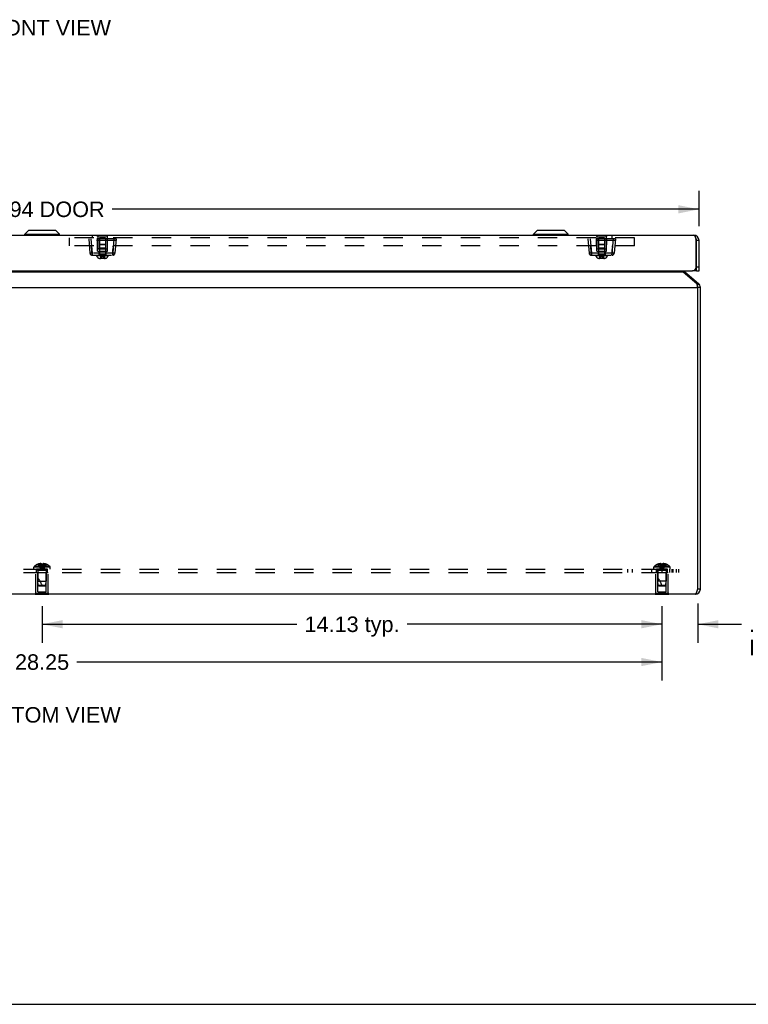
# Model space of a CAD drawing. Header units: inches. Extents: x 0 to 80, y 0 to 51.8.
# Tile 3 of 10: x 27.8 to 44.4, y 0 to 22.4. Entities that reach past the tile are written whole.
import ezdxf

# ---------------------------------------------------------------- set-up
doc = ezdxf.new("R2010")
doc.units = ezdxf.units.IN
doc.header["$LTSCALE"] = 4.400265
doc.header["$MEASUREMENT"] = 0
doc.linetypes.add('HIDDEN', pattern=[0.2, 0.1, -0.1])
doc.layers.get('0').update_dxf_attribs({"linetype": 'CONTINUOUS'})
for name, color, linetype in [('02___PRT_ALL_AXES', 7, 'CONTINUOUS'), ('06___PRT_ALL_SURFS', 7, 'CONTINUOUS'), ('DEFAULT_2', 8, 'HIDDEN'), ('DIMENSIONS', 7, 'CONTINUOUS')]:
    doc.layers.add(name, color=color, linetype=linetype)
doc.styles.get("Standard").update_dxf_attribs({"font": 'arial.ttf'})
doc.dimstyles.new('DIMSTYLE_1', dxfattribs={"dimtxt": 0.352962, "dimasz": 0.470617, "dimexe": 0.09, "dimexo": 0.07, "dimgap": 0.0375, "dimtad": 0, "dimtih": 1, "dimtoh": 1, "dimzin": 4, "dimdsep": 46, "dimtxsty": 'Standard', "dimblk": '_FILLED', "dimblk1": '_FILLED', "dimblk2": '_FILLED', "dimcen": 0.09, "dimazin": 1, "dimtfac": 1, "dimtofl": 0, "dimtmove": 0, "dimatfit": 3, "dimldrblk": '_FILLED', "dimfxl": 0, "dimtolj": 1, "dimtzin": 4, "dimarcsym": 0})

# ---------------------------------------------------------------- blocks, each defined once
blk = doc.blocks.new('_FILLED')
at = {"color": 0, "linetype": 'ByBlock'}
blk.add_solid([(0, 0), (-1, 0.2), (-1, -0.2)], dxfattribs=at)
blk = doc.blocks.new('*D7')
at = {"layer": 'DIMENSIONS', "color": 2, "linetype": 'Continuous'}
for p, q in [((42.466, 9.016), (42.466, 8.239)), ((43.281, 9.136), (43.281, 8.239)), ((42.466, 8.663), (41.524, 8.663)), ((43.281, 8.663), (44.274, 8.663))]:
    blk.add_line(p, q, dxfattribs=at)
at = {"layer": 'DIMENSIONS', "color": 2, "linetype": 'Continuous', "xscale": 0.4706166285, "yscale": 0.4706166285, "zscale": 0.4706166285}
blk.add_blockref('_FILLED', (42.466, 8.663), dxfattribs=at)
at = {"layer": 'DIMENSIONS', "color": 2, "linetype": 'Continuous', "xscale": 0.4706166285, "yscale": 0.4706166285, "zscale": 0.4706166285, "rotation": 180}
blk.add_blockref('_FILLED', (43.281, 8.663), dxfattribs=at)
at = {"layer": 'DIMENSIONS', "color": 2, "linetype": 'Continuous', "insert": (44.451, 8.839), "char_height": 0.353, "width": 0.76497, "attachment_point": 1, "line_spacing_factor": 0.9}
blk.add_mtext('.82\\PI.D.', dxfattribs=at)
blk = doc.blocks.new('*D8')
at = {"layer": 'DIMENSIONS', "color": 2, "linetype": 'Continuous'}
for p, q in [((28.341, 9.076), (28.341, 8.239)), ((42.466, 9.076), (42.466, 8.239)), ((28.341, 8.663), (34.145, 8.663)), ((42.466, 8.663), (36.661, 8.663))]:
    blk.add_line(p, q, dxfattribs=at)
at = {"layer": 'DIMENSIONS', "color": 2, "linetype": 'Continuous', "xscale": 0.4706166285, "yscale": 0.4706166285, "zscale": 0.4706166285, "rotation": 180}
blk.add_blockref('_FILLED', (28.341, 8.663), dxfattribs=at)
at = {"layer": 'DIMENSIONS', "color": 2, "linetype": 'Continuous', "xscale": 0.4706166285, "yscale": 0.4706166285, "zscale": 0.4706166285}
blk.add_blockref('_FILLED', (42.466, 8.663), dxfattribs=at)
at = {"layer": 'DIMENSIONS', "color": 2, "linetype": 'Continuous', "insert": (35.403, 8.839), "char_height": 0.353, "width": 2.1637, "attachment_point": 2, "line_spacing_factor": 0.9}
blk.add_mtext('14.13 typ.', dxfattribs=at)
blk = doc.blocks.new('*D9')
at = {"layer": 'DIMENSIONS', "color": 2, "linetype": 'Continuous'}
for p, q in [((14.216, 9.016), (14.216, 7.378)), ((42.466, 9.016), (42.466, 7.378)), ((14.216, 7.802), (27.547, 7.802)), ((42.466, 7.802), (29.134, 7.802))]:
    blk.add_line(p, q, dxfattribs=at)
at = {"layer": 'DIMENSIONS', "color": 2, "linetype": 'Continuous', "xscale": 0.4706166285, "yscale": 0.4706166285, "zscale": 0.4706166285, "rotation": 180}
blk.add_blockref('_FILLED', (14.216, 7.802), dxfattribs=at)
at = {"layer": 'DIMENSIONS', "color": 2, "linetype": 'Continuous', "xscale": 0.4706166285, "yscale": 0.4706166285, "zscale": 0.4706166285}
blk.add_blockref('_FILLED', (42.466, 7.802), dxfattribs=at)
at = {"layer": 'DIMENSIONS', "color": 2, "linetype": 'Continuous', "insert": (28.341, 7.978), "char_height": 0.353, "width": 1.2334, "attachment_point": 2, "line_spacing_factor": 0.9}
blk.add_mtext('28.25', dxfattribs=at)
blk = doc.blocks.new('*D18')
at = {"layer": 'DIMENSIONS', "color": 2, "linetype": 'Continuous'}
for p, q in [((13.371, 17.74), (13.371, 18.545)), ((43.311, 17.74), (43.311, 18.545)), ((13.371, 18.121), (26.74, 18.121)), ((43.311, 18.121), (29.941, 18.121))]:
    blk.add_line(p, q, dxfattribs=at)
at = {"layer": 'DIMENSIONS', "color": 2, "linetype": 'Continuous', "xscale": 0.4706166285, "yscale": 0.4706166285, "zscale": 0.4706166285, "rotation": 180}
blk.add_blockref('_FILLED', (13.371, 18.121), dxfattribs=at)
at = {"layer": 'DIMENSIONS', "color": 2, "linetype": 'Continuous', "xscale": 0.4706166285, "yscale": 0.4706166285, "zscale": 0.4706166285}
blk.add_blockref('_FILLED', (43.311, 18.121), dxfattribs=at)
at = {"layer": 'DIMENSIONS', "color": 2, "linetype": 'Continuous', "insert": (28.341, 18.298), "char_height": 0.353, "width": 2.84732, "attachment_point": 2, "line_spacing_factor": 0.9}
blk.add_mtext('29.94 DOOR', dxfattribs=at)

msp = doc.modelspace()

# ---------------------------------------------------------------- linework, layer by layer
at = {"color": 3, "linetype": 'Continuous'}
for p, q in [((13.4906, 17.5306), (43.1906, 17.5306)), ((43.2456, 16.7811), (43.2456, 17.4263)), ((43.3106, 16.7206), (43.3106, 17.4106)), ((13.5206, 16.7206), (43.1606, 16.7206)), ((13.7354, 16.6935), (42.9458, 16.6935)), ((42.9458, 16.6935), (43.2592, 16.4306)), ((42.9844, 16.6935), (43.2978, 16.4306)), ((13.4006, 16.3386), (43.2806, 16.3386)), ((43.2806, 16.3386), (43.2776, 16.3536)), ((43.2806, 9.4656), (43.2806, 16.3386)), ((43.3406, 9.4656), (43.3406, 16.3386)), ((43.2206, 9.3456), (13.4606, 9.3456))]:
    msp.add_line(p, q, dxfattribs=at)
at = {"color": 7, "linetype": 'Continuous'}
for p, q in [((27.9466, 17.5524), (28.0297, 17.6356)), ((27.9466, 17.5337), (27.9466, 17.5524)), ((27.9466, 17.5524), (28.7347, 17.5524)), ((28.7347, 17.5337), (27.9466, 17.5337)), ((28.6516, 17.6356), (28.0297, 17.6356)), ((28.6465, 17.6376), (28.0347, 17.6376)), ((28.7347, 17.5524), (28.6516, 17.6356)), ((28.7347, 17.5337), (28.7347, 17.5524)), ((39.5416, 17.5524), (39.6247, 17.6356)), ((39.5416, 17.5524), (40.3297, 17.5524)), ((39.5416, 17.5337), (39.5416, 17.5524)), ((40.3297, 17.5337), (39.5416, 17.5337)), ((40.2466, 17.6356), (39.6247, 17.6356)), ((40.2415, 17.6376), (39.6297, 17.6376)), ((40.3297, 17.5524), (40.2466, 17.6356)), ((40.3297, 17.5337), (40.3297, 17.5524)), ((43.3106, 17.4106), (43.2506, 17.4106)), ((43.2506, 16.7206), (43.2506, 17.4106)), ((42.9844, 16.6935), (42.9685, 16.6745)), ((43.2456, 16.7206), (43.1606, 16.7206)), ((43.2456, 16.7206), (43.2456, 16.7811)), ((43.2506, 16.8106), (43.3106, 16.8106)), ((43.2506, 16.7206), (43.3106, 16.7206)), ((43.2978, 16.4306), (43.2685, 16.3956)), ((43.3406, 16.3386), (43.2806, 16.3386)), ((43.3406, 9.4656), (43.2806, 9.4656)), ((0, 0), (80.0048, 0))]:
    msp.add_line(p, q, dxfattribs=at)
at = {"color": 3, "linetype": 'Continuous'}
for points in [[(43.1906, 17.5306), (43.1929, 17.5304), (43.1952, 17.5298), (43.1975, 17.5287), (43.1998, 17.5272), (43.2021, 17.5253), (43.2044, 17.523), (43.2067, 17.5202), (43.209, 17.5171), (43.2113, 17.5136), (43.2135, 17.5097), (43.2158, 17.5055), (43.2181, 17.5009), (43.2204, 17.496), (43.2227, 17.4908), (43.225, 17.4852), (43.2273, 17.4795), (43.2296, 17.4735), (43.2319, 17.4672), (43.2342, 17.4608), (43.2365, 17.4541), (43.2388, 17.4474)], [(43.2388, 17.4474), (43.241, 17.4404), (43.2433, 17.4334), (43.2456, 17.4263)], [(42.9458, 16.6935), (42.9416, 16.697), (42.9373, 16.7009), (42.933, 16.705), (42.9287, 16.7095), (42.9244, 16.7141), (42.9201, 16.7189), (42.9187, 16.7206)], [(43.2776, 16.3536), (43.276, 16.3609), (43.2745, 16.3683), (43.273, 16.3754), (43.2714, 16.3825), (43.2699, 16.3893), (43.2684, 16.396), (43.2669, 16.4025), (43.2653, 16.4087), (43.2638, 16.4146), (43.2623, 16.4203), (43.2607, 16.4256), (43.2592, 16.4306)], [(43.2206, 9.3456), (43.2233, 9.3459), (43.2261, 9.3468), (43.2288, 9.3483), (43.2315, 9.3505), (43.2343, 9.3532), (43.237, 9.3565), (43.2397, 9.3603), (43.2424, 9.3646), (43.2452, 9.3695), (43.2479, 9.3749), (43.2506, 9.3807), (43.2534, 9.387), (43.2561, 9.3937), (43.2588, 9.4008), (43.2615, 9.4081), (43.2642, 9.4157), (43.267, 9.4236), (43.2697, 9.4318), (43.2725, 9.4401), (43.2752, 9.4486), (43.2779, 9.4571), (43.2806, 9.4656)]]:
    msp.add_lwpolyline(points, dxfattribs=at)
at = {"color": 7, "linetype": 'Continuous'}
for centre, radius, start, end in [((27.9496, 17.5337), 0.00305, 180, 270.00002), ((28.0347, 17.6305), 0.0071, 89.99998, 134.99999), ((28.6465, 17.6305), 0.0071, 45.00001, 90.00002), ((28.7316, 17.5337), 0.00305, 269.99998, 360), ((39.5446, 17.5337), 0.00305, 180, 270.00002), ((39.6297, 17.6305), 0.0071, 89.99998, 134.99999), ((40.2415, 17.6305), 0.0071, 45.00001, 90.00002), ((40.3266, 17.5337), 0.00305, 269.99998, 360), ((43.1906, 17.4106), 0.06, 0, 35.71779), ((43.2206, 16.3386), 0.06, 0, 23.1031), ((43.2206, 9.4656), 0.06, 324.27182, 360)]:
    msp.add_arc(centre, radius, start, end, dxfattribs=at)
at = {"color": 3, "linetype": 'Continuous'}
for centre, radius, start, end in [((43.1906, 17.4106), 0.12, 0, 90), ((43.023, 16.7395), 0.06, 198.29255, 230), ((43.1606, 16.8106), 0.09, 270, 340.81186), ((43.2206, 16.3386), 0.12, 0, 50), ((43.2206, 9.4656), 0.12, 270, 360)]:
    msp.add_arc(centre, radius, start, end, dxfattribs=at)
at = {"layer": '02___PRT_ALL_AXES', "color": 8, "linetype": 'HIDDEN'}
for p, q in [((29.6096, 17.5136), (29.6096, 17.2221)), ((29.8216, 17.5136), (29.8216, 17.2221)), ((40.9846, 17.5136), (40.9846, 17.2221)), ((41.1966, 17.5136), (41.1966, 17.2221)), ((29.6096, 17.2221), (29.8216, 17.2221)), ((40.9846, 17.2221), (41.1966, 17.2221)), ((28.4656, 9.9166), (28.2156, 9.9166)), ((28.2156, 9.8416), (28.2156, 9.9166)), ((28.4656, 9.8416), (28.4656, 9.9166)), ((42.5906, 9.9166), (42.3406, 9.9166)), ((42.3406, 9.8416), (42.3406, 9.9166)), ((42.3566, 9.8416), (42.3566, 9.9166)), ((42.4656, 9.9166), (42.4656, 9.8416)), ((42.5746, 9.8416), (42.5746, 9.9166)), ((42.5906, 9.8416), (42.5906, 9.9166)), ((28.2006, 9.8416), (28.4806, 9.8416)), ((28.2006, 9.3626), (28.2006, 9.8416)), ((28.4806, 9.3626), (28.4806, 9.8416)), ((42.3256, 9.8416), (42.6056, 9.8416)), ((42.3256, 9.3626), (42.3256, 9.8416)), ((42.6056, 9.3626), (42.6056, 9.8416))]:
    msp.add_line(p, q, dxfattribs=at)
at = {"layer": '06___PRT_ALL_SURFS', "color": 7, "linetype": 'Continuous'}
for p, q in [((29.5906, 17.5346), (29.5906, 17.5306)), ((29.5906, 17.5346), (29.8406, 17.5346)), ((29.7156, 17.5346), (29.7156, 17.5306)), ((29.8406, 17.5346), (29.8406, 17.5306)), ((40.9656, 17.5346), (41.2156, 17.5346)), ((40.9656, 17.5346), (40.9656, 17.5306)), ((41.0906, 17.5346), (41.0906, 17.5306)), ((41.2156, 17.5346), (41.2156, 17.5306)), ((28.1846, 9.3416), (28.1846, 9.3456)), ((28.4966, 9.3416), (28.1846, 9.3416)), ((28.3406, 9.3416), (28.3406, 9.3456)), ((28.4966, 9.3416), (28.4966, 9.3456)), ((42.3096, 9.3416), (42.3096, 9.3456)), ((42.6216, 9.3416), (42.3096, 9.3416)), ((42.4656, 9.3416), (42.4656, 9.3456)), ((42.6216, 9.3416), (42.6216, 9.3456))]:
    msp.add_line(p, q, dxfattribs=at)
at = {"layer": '06___PRT_ALL_SURFS', "color": 8, "linetype": 'HIDDEN'}
for p, q in [((29.5906, 17.5306), (29.5906, 17.5136)), ((29.5906, 17.5136), (29.8406, 17.5136)), ((29.7156, 17.5306), (29.7156, 17.5136)), ((29.8406, 17.5306), (29.8406, 17.5136)), ((40.9656, 17.5306), (40.9656, 17.5136)), ((40.9656, 17.5136), (41.2156, 17.5136)), ((41.0906, 17.5306), (41.0906, 17.5136)), ((41.2156, 17.5306), (41.2156, 17.5136)), ((28.4966, 9.3626), (28.1846, 9.3626)), ((28.1846, 9.3456), (28.1846, 9.3626)), ((28.3406, 9.3456), (28.3406, 9.3626)), ((28.4966, 9.3456), (28.4966, 9.3626)), ((42.6216, 9.3626), (42.3096, 9.3626)), ((42.3096, 9.3456), (42.3096, 9.3626)), ((42.4656, 9.3456), (42.4656, 9.3626)), ((42.6216, 9.3456), (42.6216, 9.3626))]:
    msp.add_line(p, q, dxfattribs=at)
at = {"layer": 'DEFAULT_2', "color": 8, "linetype": 'HIDDEN'}
for p, q in [((29.4813, 17.5256), (29.4813, 17.4706)), ((41.325, 17.5256), (29.4813, 17.5256)), ((41.325, 17.5256), (41.325, 17.4706)), ((28.9656, 17.2896), (28.9656, 17.4706)), ((41.8406, 17.4706), (28.9656, 17.4706)), ((41.8406, 17.2896), (28.9656, 17.2896)), ((29.4031, 17.4496), (29.4319, 17.1203)), ((30.0281, 17.4496), (29.4031, 17.4496)), ((30.0245, 17.4077), (29.4068, 17.4077)), ((29.4529, 17.4496), (29.4818, 17.1203)), ((29.6031, 17.1686), (29.6007, 17.4496)), ((29.6466, 17.4721), (29.6466, 17.0846)), ((29.7846, 17.4721), (29.6466, 17.4721)), ((29.6604, 17.3246), (29.6466, 17.3108)), ((29.7846, 17.3108), (29.6466, 17.3108)), ((29.6604, 17.3246), (29.7708, 17.3246)), ((29.7708, 17.3246), (29.7846, 17.3108)), ((29.7846, 17.4721), (29.7846, 17.0846)), ((29.8281, 17.1686), (29.8306, 17.4496)), ((29.9783, 17.4496), (29.9495, 17.1203)), ((29.9636, 17.2896), (29.9618, 17.2625)), ((29.9618, 17.2616), (29.9636, 17.2896)), ((30.0281, 17.4496), (29.9993, 17.1203)), ((41.4031, 17.4496), (40.7781, 17.4496)), ((40.7781, 17.4496), (40.8069, 17.1203)), ((41.3995, 17.4077), (40.7818, 17.4077)), ((40.8279, 17.4496), (40.8568, 17.1203)), ((40.9781, 17.1686), (40.9757, 17.4496)), ((41.1596, 17.4721), (41.0216, 17.4721)), ((41.0216, 17.4721), (41.0216, 17.0846)), ((41.0354, 17.3246), (41.0216, 17.3108)), ((41.1596, 17.3108), (41.0216, 17.3108)), ((41.0354, 17.3246), (41.1458, 17.3246)), ((41.1458, 17.3246), (41.1596, 17.3108)), ((41.1596, 17.4721), (41.1596, 17.0846)), ((41.2031, 17.1686), (41.2056, 17.4496)), ((41.3533, 17.4496), (41.3245, 17.1203)), ((41.3386, 17.2896), (41.3368, 17.2625)), ((41.3368, 17.2616), (41.3386, 17.2896)), ((41.4031, 17.4496), (41.3743, 17.1203)), ((41.8406, 17.2896), (41.8406, 17.4706)), ((29.4749, 17.1788), (29.4713, 17.2333)), ((29.4818, 17.0746), (29.4779, 17.1332)), ((29.4779, 17.1332), (29.4817, 17.0746)), ((29.4817, 17.0746), (29.9495, 17.0746)), ((29.4818, 17.1203), (29.4818, 17.0746)), ((29.9495, 17.1203), (29.4818, 17.1203)), ((29.5846, 17.0746), (29.5846, 17.0596)), ((29.8466, 17.0596), (29.5846, 17.0596)), ((29.6031, 17.1686), (29.8281, 17.1686)), ((29.6466, 17.2321), (29.6366, 17.2221)), ((29.7946, 17.2221), (29.6366, 17.2221)), ((29.6376, 17.1686), (29.6376, 17.0746)), ((29.7846, 17.2321), (29.6466, 17.2321)), ((29.7846, 17.0846), (29.6466, 17.0846)), ((29.7846, 17.2321), (29.7946, 17.2221)), ((29.7936, 17.1686), (29.7936, 17.0746)), ((29.8466, 17.0746), (29.8466, 17.0596)), ((29.9495, 17.0746), (29.9534, 17.1332)), ((29.9495, 17.1203), (29.9495, 17.0746)), ((29.9534, 17.1332), (29.9496, 17.0746)), ((40.8499, 17.1788), (40.8463, 17.2333)), ((40.8568, 17.0746), (40.8529, 17.1332)), ((40.8529, 17.1332), (40.8567, 17.0746)), ((40.8567, 17.0746), (41.3245, 17.0746)), ((41.3245, 17.1203), (40.8568, 17.1203)), ((40.8568, 17.1203), (40.8568, 17.0746)), ((40.9596, 17.0746), (40.9596, 17.0596)), ((41.2216, 17.0596), (40.9596, 17.0596)), ((40.9781, 17.1686), (41.2031, 17.1686)), ((41.0216, 17.2321), (41.0116, 17.2221)), ((41.1696, 17.2221), (41.0116, 17.2221)), ((41.0126, 17.1686), (41.0126, 17.0746)), ((41.1596, 17.2321), (41.0216, 17.2321)), ((41.1596, 17.0846), (41.0216, 17.0846)), ((41.1596, 17.2321), (41.1696, 17.2221)), ((41.1686, 17.1686), (41.1686, 17.0746)), ((41.2216, 17.0746), (41.2216, 17.0596)), ((41.3245, 17.0746), (41.3284, 17.1332)), ((41.3245, 17.1203), (41.3245, 17.0746)), ((41.3284, 17.1332), (41.3246, 17.0746)), ((29.767, 17.0016), (29.6642, 17.0016)), ((29.67, 17.0456), (29.67, 17.004)), ((29.7613, 17.0456), (29.67, 17.0456)), ((29.7613, 17.004), (29.67, 17.004)), ((29.6914, 17.0016), (29.6915, 17.0017)), ((29.6921, 17.002), (29.6922, 17.0021)), ((29.6922, 17.0021), (29.6923, 17.0021)), ((29.6925, 17.0025), (29.6925, 17.0026)), ((29.6926, 17.0028), (29.6926, 17.0029)), ((29.6926, 17.0027), (29.6926, 17.0028)), ((29.6928, 17.0456), (29.6928, 17.004)), ((29.6928, 17.0039), (29.6928, 17.004)), ((29.6928, 17.0035), (29.6928, 17.0037)), ((29.6928, 17.0034), (29.6928, 17.0035)), ((29.7385, 17.0456), (29.7385, 17.004)), ((29.7613, 17.0456), (29.7613, 17.004)), ((41.142, 17.0016), (41.0392, 17.0016)), ((41.1363, 17.0456), (41.045, 17.0456)), ((41.045, 17.0456), (41.045, 17.004)), ((41.1363, 17.004), (41.045, 17.004)), ((41.0664, 17.0016), (41.0665, 17.0017)), ((41.0671, 17.002), (41.0672, 17.0021)), ((41.0672, 17.0021), (41.0673, 17.0021)), ((41.0675, 17.0025), (41.0675, 17.0026)), ((41.0676, 17.0028), (41.0676, 17.0029)), ((41.0676, 17.0027), (41.0676, 17.0028)), ((41.0678, 17.0456), (41.0678, 17.004)), ((41.0678, 17.0039), (41.0678, 17.004)), ((41.0678, 17.0035), (41.0678, 17.0037)), ((41.0678, 17.0034), (41.0678, 17.0035)), ((41.1135, 17.0456), (41.1135, 17.004)), ((41.1363, 17.0456), (41.1363, 17.004)), ((13.8406, 9.9166), (42.8406, 9.9166)), ((28.5271, 9.9631), (28.1541, 9.9631)), ((28.1541, 9.9166), (28.1541, 9.9631)), ((28.5209, 9.9776), (28.1604, 9.9776)), ((28.2411, 10.0299), (28.2414, 10.0295)), ((28.2423, 10.0299), (28.2414, 10.0295)), ((28.3251, 10.0299), (28.2423, 10.0299)), ((28.4346, 9.8884), (28.2466, 9.8884)), ((28.2466, 9.8884), (28.2466, 9.6416)), ((28.2721, 10.0299), (28.2721, 10.04)), ((28.3057, 10.0299), (28.3057, 10.0449)), ((28.3251, 10.0299), (28.3251, 10.04)), ((28.3251, 10.0299), (28.3273, 10.0075)), ((28.3251, 10.0299), (28.3252, 10.0295)), ((28.3273, 10.0078), (28.3296, 9.986)), ((28.3296, 9.9862), (28.3321, 9.9651)), ((28.3321, 9.9653), (28.3348, 9.9448)), ((28.3561, 10.0299), (28.354, 10.0075)), ((28.3561, 10.04), (28.3561, 10.0299)), ((28.4389, 10.0299), (28.3561, 10.0299)), ((28.3561, 10.0299), (28.3561, 10.0295)), ((28.3755, 10.0299), (28.3755, 10.0449)), ((28.4091, 10.0299), (28.4091, 10.04)), ((28.4346, 9.8884), (28.4346, 9.6416)), ((28.4399, 10.0295), (28.4389, 10.0299)), ((28.4401, 10.0299), (28.4399, 10.0295)), ((28.5271, 9.9166), (28.5271, 9.9631)), ((41.6828, 9.9166), (41.6828, 9.8416)), ((41.7841, 9.9166), (41.7841, 9.8416)), ((42.2237, 9.9166), (42.2237, 9.8416)), ((42.6521, 9.9631), (42.2791, 9.9631)), ((42.2791, 9.9166), (42.2791, 9.9631)), ((42.6459, 9.9776), (42.2854, 9.9776)), ((42.3406, 9.9166), (42.3406, 9.8416)), ((42.3664, 10.0295), (42.3661, 10.0299)), ((42.3673, 10.0299), (42.3664, 10.0295)), ((42.4501, 10.0299), (42.3673, 10.0299)), ((42.5596, 9.8884), (42.3716, 9.8884)), ((42.3716, 9.8884), (42.3716, 9.6416)), ((42.3971, 10.0299), (42.3971, 10.04)), ((42.4307, 10.0299), (42.4307, 10.0449)), ((42.4501, 10.0299), (42.4501, 10.04)), ((42.4501, 10.0299), (42.4523, 10.0075)), ((42.4501, 10.0299), (42.4502, 10.0295)), ((42.4523, 10.0078), (42.4546, 9.986)), ((42.4546, 9.9862), (42.4571, 9.9651)), ((42.4571, 9.9653), (42.4598, 9.9448)), ((42.4656, 9.9166), (42.4656, 9.8416)), ((42.4811, 10.0299), (42.479, 10.0075)), ((42.4811, 10.04), (42.4811, 10.0299)), ((42.5639, 10.0299), (42.4811, 10.0299)), ((42.4811, 10.0299), (42.4811, 10.0295)), ((42.5005, 10.0299), (42.5005, 10.0449)), ((42.5341, 10.0299), (42.5341, 10.04)), ((42.5596, 9.8884), (42.5596, 9.6416)), ((42.5649, 10.0295), (42.5639, 10.0299)), ((42.5651, 10.0299), (42.5649, 10.0295)), ((42.6466, 9.8416), (42.6466, 9.9166)), ((42.6521, 9.9166), (42.6521, 9.9631)), ((42.6866, 9.9166), (42.6866, 9.8416)), ((42.7156, 9.9166), (42.7156, 9.8416)), ((42.7889, 9.9166), (42.7889, 9.8416)), ((42.8406, 9.9166), (42.8406, 9.8416)), ((13.8406, 9.8416), (42.8406, 9.8416)), ((28.2456, 9.8316), (28.2356, 9.8416)), ((28.4356, 9.8316), (28.2456, 9.8316)), ((28.2456, 9.4041), (28.2456, 9.8316)), ((28.4356, 9.8316), (28.4456, 9.8416)), ((28.4356, 9.4041), (28.4356, 9.8316)), ((42.3706, 9.8316), (42.3606, 9.8416)), ((42.5606, 9.8316), (42.3706, 9.8316)), ((42.3706, 9.4041), (42.3706, 9.8316)), ((42.5606, 9.8316), (42.5706, 9.8416)), ((42.5606, 9.4041), (42.5606, 9.8316)), ((28.2466, 9.6416), (28.4346, 9.6416)), ((28.2556, 9.5515), (28.2466, 9.6416)), ((28.2556, 9.5515), (28.4256, 9.5515)), ((28.2666, 9.5416), (28.2556, 9.5515)), ((28.2666, 9.5416), (28.4146, 9.5416)), ((28.4146, 9.5416), (28.4256, 9.5515)), ((28.4256, 9.5515), (28.4346, 9.6416)), ((42.5596, 9.6416), (42.3716, 9.6416)), ((42.3806, 9.5515), (42.3716, 9.6416)), ((42.3806, 9.5515), (42.5506, 9.5515)), ((42.3916, 9.5416), (42.3806, 9.5515)), ((42.3916, 9.5416), (42.5396, 9.5416)), ((42.5396, 9.5416), (42.5506, 9.5515)), ((42.5506, 9.5515), (42.5596, 9.6416)), ((28.2456, 9.4041), (28.4356, 9.4041)), ((42.3706, 9.4041), (42.5606, 9.4041))]:
    msp.add_line(p, q, dxfattribs=at)
for points in [[(29.4677, 17.2896), (29.4695, 17.2625), (29.4712, 17.2347)], [(29.4748, 17.1801), (29.4695, 17.2616), (29.4677, 17.2896)], [(40.8427, 17.2896), (40.8445, 17.2625), (40.8462, 17.2347)], [(40.8498, 17.1801), (40.8445, 17.2616), (40.8427, 17.2896)], [(29.4467, 17.1185), (29.4424, 17.1186), (29.4387, 17.1187), (29.4358, 17.119), (29.4337, 17.1193), (29.4324, 17.1198), (29.4319, 17.1203)], [(29.4818, 17.1203), (29.4753, 17.1198), (29.4689, 17.1193), (29.4628, 17.119), (29.457, 17.1187), (29.4516, 17.1186), (29.4467, 17.1185)], [(29.4483, 17.0881), (29.453, 17.0844), (29.4661, 17.0779), (29.4798, 17.0754), (29.4817, 17.0754)], [(29.4748, 17.1801), (29.4764, 17.1554), (29.4779, 17.1332)], [(29.4779, 17.1332), (29.4765, 17.1547), (29.4749, 17.1788)], [(29.9846, 17.1185), (29.9797, 17.1186), (29.9743, 17.1187), (29.9685, 17.119), (29.9623, 17.1193), (29.956, 17.1198), (29.9495, 17.1203)], [(29.9496, 17.0754), (29.9515, 17.0754), (29.9652, 17.0779), (29.9782, 17.0844), (29.983, 17.0881)], [(29.9618, 17.2625), (29.9582, 17.2069), (29.9565, 17.1801), (29.9549, 17.1554), (29.9534, 17.1332)], [(29.9534, 17.1332), (29.9548, 17.1547), (29.9564, 17.1788), (29.9599, 17.2333)], [(29.9993, 17.1203), (29.9988, 17.1198), (29.9975, 17.1193), (29.9954, 17.119), (29.9925, 17.1187), (29.9889, 17.1186), (29.9846, 17.1185)], [(40.8217, 17.1185), (40.8174, 17.1186), (40.8137, 17.1187), (40.8108, 17.119), (40.8087, 17.1193), (40.8074, 17.1198), (40.8069, 17.1203)], [(40.8568, 17.1203), (40.8503, 17.1198), (40.8439, 17.1193), (40.8378, 17.119), (40.832, 17.1187), (40.8266, 17.1186), (40.8217, 17.1185)], [(40.8233, 17.0881), (40.828, 17.0844), (40.8411, 17.0779), (40.8548, 17.0754), (40.8567, 17.0754)], [(40.8498, 17.1801), (40.8514, 17.1554), (40.8529, 17.1332)], [(40.8529, 17.1332), (40.8515, 17.1547), (40.8499, 17.1788)], [(41.3596, 17.1185), (41.3547, 17.1186), (41.3493, 17.1187), (41.3435, 17.119), (41.3373, 17.1193), (41.331, 17.1198), (41.3245, 17.1203)], [(41.3246, 17.0754), (41.3265, 17.0754), (41.3402, 17.0779), (41.3532, 17.0844), (41.358, 17.0881)], [(41.3368, 17.2625), (41.3332, 17.2069), (41.3315, 17.1801), (41.3299, 17.1554), (41.3284, 17.1332)], [(41.3284, 17.1332), (41.3298, 17.1547), (41.3314, 17.1788), (41.3349, 17.2333)], [(41.3743, 17.1203), (41.3738, 17.1198), (41.3725, 17.1193), (41.3704, 17.119), (41.3675, 17.1187), (41.3639, 17.1186), (41.3596, 17.1185)], [(29.6672, 17.0016), (29.6674, 17.0017), (29.6676, 17.0017), (29.6677, 17.0017), (29.6679, 17.0017), (29.668, 17.0018), (29.6682, 17.0018), (29.6683, 17.0019), (29.6685, 17.0019), (29.6686, 17.002), (29.6688, 17.0021), (29.6689, 17.0021), (29.669, 17.0022), (29.6691, 17.0023), (29.6692, 17.0024), (29.6693, 17.0025), (29.6694, 17.0026), (29.6695, 17.0027), (29.6696, 17.0028), (29.6697, 17.0029), (29.6697, 17.0031), (29.6698, 17.0032), (29.6698, 17.0033), (29.6699, 17.0034), (29.6699, 17.0035), (29.6699, 17.0037), (29.67, 17.0038), (29.67, 17.0039), (29.67, 17.004)], [(29.67, 17.0456), (29.6725, 17.0466), (29.675, 17.0475), (29.6776, 17.0483), (29.6801, 17.0491), (29.6827, 17.0499), (29.6852, 17.0505), (29.6877, 17.0512), (29.6903, 17.0517), (29.6928, 17.0522), (29.6953, 17.0527), (29.6979, 17.0531), (29.7004, 17.0535), (29.7029, 17.0538), (29.7055, 17.054), (29.708, 17.0542), (29.7106, 17.0543), (29.7131, 17.0544), (29.7156, 17.0544)], [(29.6914, 17.0016), (29.6915, 17.0017), (29.6916, 17.0017), (29.6917, 17.0017), (29.6918, 17.0017), (29.6918, 17.0018), (29.6919, 17.0018), (29.692, 17.0019), (29.6921, 17.0019), (29.6921, 17.002)], [(29.6916, 17.0017), (29.6917, 17.0017), (29.6918, 17.0017), (29.6918, 17.0018), (29.6919, 17.0018), (29.692, 17.0019), (29.6921, 17.0019)], [(29.6923, 17.0021), (29.6923, 17.0022), (29.6924, 17.0023), (29.6924, 17.0024)], [(29.6924, 17.0023), (29.6924, 17.0024), (29.6925, 17.0025), (29.6925, 17.0026), (29.6926, 17.0027)], [(29.6926, 17.0029), (29.6927, 17.0031), (29.6927, 17.0032)], [(29.6927, 17.0031), (29.6927, 17.0032), (29.6927, 17.0033), (29.6928, 17.0034)], [(29.6928, 17.0456), (29.6941, 17.0466), (29.6953, 17.0475), (29.6966, 17.0483), (29.6979, 17.0491), (29.6991, 17.0499), (29.7004, 17.0505), (29.7017, 17.0512), (29.7029, 17.0517), (29.7042, 17.0522), (29.7055, 17.0527), (29.7068, 17.0531), (29.708, 17.0535), (29.7093, 17.0538), (29.7106, 17.054), (29.7118, 17.0542), (29.7131, 17.0543), (29.7144, 17.0544), (29.7156, 17.0544)], [(29.6928, 17.0037), (29.6928, 17.0038), (29.6928, 17.0039)], [(29.7613, 17.0456), (29.7588, 17.0466), (29.7562, 17.0475), (29.7537, 17.0483), (29.7512, 17.0491), (29.7486, 17.0499), (29.7461, 17.0505), (29.7435, 17.0512), (29.741, 17.0517), (29.7385, 17.0522), (29.7359, 17.0527), (29.7334, 17.0531), (29.7309, 17.0535), (29.7283, 17.0538), (29.7258, 17.054), (29.7232, 17.0542), (29.7207, 17.0543), (29.7182, 17.0544), (29.7156, 17.0544)], [(29.7385, 17.0456), (29.7372, 17.0466), (29.7359, 17.0475), (29.7347, 17.0483), (29.7334, 17.0491), (29.7321, 17.0499), (29.7309, 17.0505), (29.7296, 17.0512), (29.7283, 17.0517), (29.7271, 17.0522), (29.7258, 17.0527), (29.7245, 17.0531), (29.7232, 17.0535), (29.722, 17.0538), (29.7207, 17.054), (29.7194, 17.0542), (29.7182, 17.0543), (29.7169, 17.0544), (29.7156, 17.0544)], [(29.7398, 17.0016), (29.7398, 17.0017), (29.7397, 17.0017), (29.7396, 17.0017), (29.7395, 17.0017), (29.7394, 17.0018), (29.7394, 17.0018), (29.7393, 17.0019), (29.7392, 17.0019), (29.7391, 17.002), (29.7391, 17.0021), (29.739, 17.0021), (29.7389, 17.0022), (29.7389, 17.0023), (29.7388, 17.0024), (29.7388, 17.0025), (29.7387, 17.0026), (29.7387, 17.0027), (29.7387, 17.0028), (29.7386, 17.0029), (29.7386, 17.0031), (29.7386, 17.0032), (29.7385, 17.0033), (29.7385, 17.0034), (29.7385, 17.0035), (29.7385, 17.0037), (29.7385, 17.0038), (29.7385, 17.0039), (29.7385, 17.004)], [(29.764, 17.0016), (29.7639, 17.0017), (29.7637, 17.0017), (29.7635, 17.0017), (29.7634, 17.0017), (29.7632, 17.0018), (29.7631, 17.0018), (29.7629, 17.0019), (29.7628, 17.0019), (29.7626, 17.002), (29.7625, 17.0021), (29.7624, 17.0021), (29.7623, 17.0022), (29.7621, 17.0023), (29.762, 17.0024), (29.7619, 17.0025), (29.7618, 17.0026), (29.7618, 17.0027), (29.7617, 17.0028), (29.7616, 17.0029), (29.7615, 17.0031), (29.7615, 17.0032), (29.7614, 17.0033), (29.7614, 17.0034), (29.7614, 17.0035), (29.7613, 17.0037), (29.7613, 17.0038), (29.7613, 17.0039), (29.7613, 17.004)], [(41.0422, 17.0016), (41.0424, 17.0017), (41.0426, 17.0017), (41.0427, 17.0017), (41.0429, 17.0017), (41.043, 17.0018), (41.0432, 17.0018), (41.0433, 17.0019), (41.0435, 17.0019), (41.0436, 17.002), (41.0438, 17.0021), (41.0439, 17.0021), (41.044, 17.0022), (41.0441, 17.0023), (41.0442, 17.0024), (41.0443, 17.0025), (41.0444, 17.0026), (41.0445, 17.0027), (41.0446, 17.0028), (41.0447, 17.0029), (41.0447, 17.0031), (41.0448, 17.0032), (41.0448, 17.0033), (41.0449, 17.0034), (41.0449, 17.0035), (41.0449, 17.0037), (41.045, 17.0038), (41.045, 17.0039), (41.045, 17.004)], [(41.045, 17.0456), (41.0475, 17.0466), (41.05, 17.0475), (41.0526, 17.0483), (41.0551, 17.0491), (41.0577, 17.0499), (41.0602, 17.0505), (41.0627, 17.0512), (41.0653, 17.0517), (41.0678, 17.0522), (41.0703, 17.0527), (41.0729, 17.0531), (41.0754, 17.0535), (41.0779, 17.0538), (41.0805, 17.054), (41.083, 17.0542), (41.0856, 17.0543), (41.0881, 17.0544), (41.0906, 17.0544)], [(41.0664, 17.0016), (41.0665, 17.0017), (41.0666, 17.0017), (41.0667, 17.0017), (41.0668, 17.0017), (41.0668, 17.0018), (41.0669, 17.0018), (41.067, 17.0019), (41.0671, 17.0019), (41.0671, 17.002)], [(41.0666, 17.0017), (41.0667, 17.0017), (41.0668, 17.0017), (41.0668, 17.0018), (41.0669, 17.0018), (41.067, 17.0019), (41.0671, 17.0019)], [(41.0673, 17.0021), (41.0673, 17.0022), (41.0674, 17.0023), (41.0674, 17.0024)], [(41.0674, 17.0023), (41.0674, 17.0024), (41.0675, 17.0025), (41.0675, 17.0026), (41.0676, 17.0027)], [(41.0676, 17.0029), (41.0677, 17.0031), (41.0677, 17.0032)], [(41.0677, 17.0031), (41.0677, 17.0032), (41.0677, 17.0033), (41.0678, 17.0034)], [(41.0678, 17.0456), (41.0691, 17.0466), (41.0703, 17.0475), (41.0716, 17.0483), (41.0729, 17.0491), (41.0741, 17.0499), (41.0754, 17.0505), (41.0767, 17.0512), (41.0779, 17.0517), (41.0792, 17.0522), (41.0805, 17.0527), (41.0818, 17.0531), (41.083, 17.0535), (41.0843, 17.0538), (41.0856, 17.054), (41.0868, 17.0542), (41.0881, 17.0543), (41.0894, 17.0544), (41.0906, 17.0544)], [(41.0678, 17.0037), (41.0678, 17.0038), (41.0678, 17.0039)], [(41.1363, 17.0456), (41.1338, 17.0466), (41.1312, 17.0475), (41.1287, 17.0483), (41.1262, 17.0491), (41.1236, 17.0499), (41.1211, 17.0505), (41.1185, 17.0512), (41.116, 17.0517), (41.1135, 17.0522), (41.1109, 17.0527), (41.1084, 17.0531), (41.1059, 17.0535), (41.1033, 17.0538), (41.1008, 17.054), (41.0982, 17.0542), (41.0957, 17.0543), (41.0932, 17.0544), (41.0906, 17.0544)], [(41.1135, 17.0456), (41.1122, 17.0466), (41.1109, 17.0475), (41.1097, 17.0483), (41.1084, 17.0491), (41.1071, 17.0499), (41.1059, 17.0505), (41.1046, 17.0512), (41.1033, 17.0517), (41.1021, 17.0522), (41.1008, 17.0527), (41.0995, 17.0531), (41.0982, 17.0535), (41.097, 17.0538), (41.0957, 17.054), (41.0944, 17.0542), (41.0932, 17.0543), (41.0919, 17.0544), (41.0906, 17.0544)], [(41.1148, 17.0016), (41.1148, 17.0017), (41.1147, 17.0017), (41.1146, 17.0017), (41.1145, 17.0017), (41.1144, 17.0018), (41.1144, 17.0018), (41.1143, 17.0019), (41.1142, 17.0019), (41.1141, 17.002), (41.1141, 17.0021), (41.114, 17.0021), (41.1139, 17.0022), (41.1139, 17.0023), (41.1138, 17.0024), (41.1138, 17.0025), (41.1137, 17.0026), (41.1137, 17.0027), (41.1137, 17.0028), (41.1136, 17.0029), (41.1136, 17.0031), (41.1136, 17.0032), (41.1135, 17.0033), (41.1135, 17.0034), (41.1135, 17.0035), (41.1135, 17.0037), (41.1135, 17.0038), (41.1135, 17.0039), (41.1135, 17.004)], [(41.139, 17.0016), (41.1389, 17.0017), (41.1387, 17.0017), (41.1385, 17.0017), (41.1384, 17.0017), (41.1382, 17.0018), (41.1381, 17.0018), (41.1379, 17.0019), (41.1378, 17.0019), (41.1376, 17.002), (41.1375, 17.0021), (41.1374, 17.0021), (41.1373, 17.0022), (41.1371, 17.0023), (41.137, 17.0024), (41.1369, 17.0025), (41.1368, 17.0026), (41.1368, 17.0027), (41.1367, 17.0028), (41.1366, 17.0029), (41.1365, 17.0031), (41.1365, 17.0032), (41.1364, 17.0033), (41.1364, 17.0034), (41.1364, 17.0035), (41.1363, 17.0037), (41.1363, 17.0038), (41.1363, 17.0039), (41.1363, 17.004)], [(28.2414, 10.0295), (28.2551, 10.0075), (28.2699, 9.986), (28.2859, 9.9651), (28.303, 9.9448), (28.3212, 9.9251), (28.3406, 9.9059)], [(28.3057, 10.0449), (28.3015, 10.0446), (28.2973, 10.0442), (28.2931, 10.0438), (28.2889, 10.0432), (28.2847, 10.0425), (28.2805, 10.0418), (28.2763, 10.0409), (28.2721, 10.04)], [(28.2721, 10.0299), (28.2816, 10.0078), (28.2918, 9.9862), (28.3028, 9.9653), (28.3146, 9.9449), (28.3272, 9.9251), (28.3406, 9.9059)], [(28.3251, 10.04), (28.3226, 10.041), (28.32, 10.0419), (28.3176, 10.0426), (28.3151, 10.0433), (28.3127, 10.0438), (28.3104, 10.0443), (28.3081, 10.0446), (28.3057, 10.0449)], [(28.3057, 10.0299), (28.3105, 10.0078), (28.3158, 9.9862), (28.3214, 9.9653), (28.3274, 9.9449), (28.3338, 9.9251), (28.3406, 9.9059)], [(28.3406, 10.0299), (28.338, 10.0299), (28.3355, 10.0299), (28.3329, 10.0298), (28.3303, 10.0298), (28.3277, 10.0297), (28.3252, 10.0295)], [(28.3348, 9.9449), (28.3376, 9.9251), (28.3406, 9.9059)], [(28.3348, 9.9448), (28.3376, 9.9251), (28.3406, 9.9059)], [(28.3458, 10.0299), (28.3432, 10.0299), (28.3406, 10.0299)], [(28.3755, 10.0299), (28.3707, 10.0078), (28.3655, 9.9862), (28.3599, 9.9653), (28.3539, 9.9449), (28.3475, 9.9251), (28.3406, 9.9059)], [(28.4091, 10.0299), (28.3997, 10.0078), (28.3895, 9.9862), (28.3784, 9.9653), (28.3666, 9.9449), (28.354, 9.9251), (28.3406, 9.9059)], [(28.4399, 10.0295), (28.4262, 10.0075), (28.4114, 9.986), (28.3954, 9.9651), (28.3783, 9.9448), (28.36, 9.9251), (28.3406, 9.9059)], [(28.354, 10.0078), (28.3517, 9.986), (28.3492, 9.9651), (28.3465, 9.9448), (28.3437, 9.9251), (28.3406, 9.9059)], [(28.3517, 9.9862), (28.3492, 9.9653), (28.3465, 9.9449), (28.3437, 9.9251), (28.3406, 9.9059)], [(28.3458, 10.0299), (28.3484, 10.0298), (28.351, 10.0298), (28.3535, 10.0297), (28.3561, 10.0295)], [(28.3755, 10.0449), (28.3732, 10.0446), (28.3709, 10.0443), (28.3685, 10.0438), (28.3661, 10.0433), (28.3637, 10.0426), (28.3612, 10.0419), (28.3587, 10.041), (28.3561, 10.04)], [(28.4091, 10.04), (28.4049, 10.0409), (28.4007, 10.0418), (28.3965, 10.0425), (28.3923, 10.0432), (28.3881, 10.0438), (28.3839, 10.0442), (28.3797, 10.0446), (28.3755, 10.0449)], [(42.3664, 10.0295), (42.3801, 10.0075), (42.3949, 9.986), (42.4109, 9.9651), (42.428, 9.9448), (42.4462, 9.9251), (42.4656, 9.9059)], [(42.4307, 10.0449), (42.4265, 10.0446), (42.4223, 10.0442), (42.4181, 10.0438), (42.4139, 10.0432), (42.4097, 10.0425), (42.4055, 10.0418), (42.4013, 10.0409), (42.3971, 10.04)], [(42.3971, 10.0299), (42.4066, 10.0078), (42.4168, 9.9862), (42.4278, 9.9653), (42.4396, 9.9449), (42.4522, 9.9251), (42.4656, 9.9059)], [(42.4501, 10.04), (42.4476, 10.041), (42.445, 10.0419), (42.4426, 10.0426), (42.4401, 10.0433), (42.4377, 10.0438), (42.4354, 10.0443), (42.4331, 10.0446), (42.4307, 10.0449)], [(42.4307, 10.0299), (42.4355, 10.0078), (42.4408, 9.9862), (42.4464, 9.9653), (42.4524, 9.9449), (42.4588, 9.9251), (42.4656, 9.9059)], [(42.4502, 10.0295), (42.4527, 10.0297), (42.4553, 10.0298), (42.4579, 10.0298), (42.4605, 10.0299), (42.463, 10.0299), (42.4656, 10.0299)], [(42.4656, 10.0299), (42.463, 10.0299), (42.4605, 10.0299), (42.4579, 10.0298), (42.4553, 10.0298), (42.4527, 10.0297), (42.4502, 10.0295)], [(42.4598, 9.9449), (42.4626, 9.9251), (42.4656, 9.9059)], [(42.4598, 9.9448), (42.4626, 9.9251), (42.4656, 9.9059)], [(42.4656, 10.0299), (42.4682, 10.0299), (42.4708, 10.0299), (42.4734, 10.0298), (42.476, 10.0298), (42.4785, 10.0297), (42.4811, 10.0295)], [(42.4811, 10.0295), (42.4785, 10.0297), (42.476, 10.0298), (42.4734, 10.0298), (42.4708, 10.0299), (42.4682, 10.0299), (42.4656, 10.0299)], [(42.5005, 10.0299), (42.4957, 10.0078), (42.4905, 9.9862), (42.4849, 9.9653), (42.4789, 9.9449), (42.4725, 9.9251), (42.4656, 9.9059)], [(42.5341, 10.0299), (42.5247, 10.0078), (42.5145, 9.9862), (42.5034, 9.9653), (42.4916, 9.9449), (42.479, 9.9251), (42.4656, 9.9059)], [(42.5649, 10.0295), (42.5512, 10.0075), (42.5364, 9.986), (42.5204, 9.9651), (42.5033, 9.9448), (42.485, 9.9251), (42.4656, 9.9059)], [(42.479, 10.0078), (42.4767, 9.986), (42.4742, 9.9651), (42.4715, 9.9448), (42.4687, 9.9251), (42.4656, 9.9059)], [(42.4767, 9.9862), (42.4742, 9.9653), (42.4715, 9.9449), (42.4687, 9.9251), (42.4656, 9.9059)], [(42.5005, 10.0449), (42.4982, 10.0446), (42.4959, 10.0443), (42.4935, 10.0438), (42.4911, 10.0433), (42.4887, 10.0426), (42.4862, 10.0419), (42.4837, 10.041), (42.4811, 10.04)], [(42.5341, 10.04), (42.5299, 10.0409), (42.5257, 10.0418), (42.5215, 10.0425), (42.5173, 10.0432), (42.5131, 10.0438), (42.5089, 10.0442), (42.5047, 10.0446), (42.5005, 10.0449)]]:
    msp.add_lwpolyline(points, dxfattribs=at)
for centre, radius, start, end in [((29.4818, 17.1246), 0.05, 185, 270), ((29.6642, 17.0852), 0.0836, 197.83232, 270), ((29.6366, 17.0846), 0.01, 270, 360), ((29.767, 17.0852), 0.0836, 270, 342.16768), ((29.7946, 17.0846), 0.01, 180, 270), ((29.9495, 17.1246), 0.05, 270, 355), ((40.8568, 17.1246), 0.05, 185, 270), ((41.0392, 17.0852), 0.0836, 197.83232, 270), ((41.0116, 17.0846), 0.01, 270, 360), ((41.142, 17.0852), 0.0836, 270, 342.16768), ((41.1696, 17.0846), 0.01, 180, 270), ((41.3245, 17.1246), 0.05, 270, 355), ((28.1741, 9.9631), 0.02, 133.5138, 180), ((28.3406, 9.7878), 0.2618, 112.36129, 133.5138), ((28.2184, 9.8884), 0.0282, 0, 90), ((28.3406, 9.7878), 0.2614, 105.19411, 112.08938), ((28.3406, 9.7878), 0.2614, 67.91062, 74.80589), ((28.4628, 9.8884), 0.0282, 90, 180), ((28.3406, 9.7878), 0.2618, 46.4862, 67.63871), ((28.5071, 9.9631), 0.02, 0, 46.4862), ((42.2991, 9.9631), 0.02, 133.5138, 180), ((42.4656, 9.7878), 0.2618, 112.36129, 133.5138), ((42.3434, 9.8884), 0.0282, 0, 90), ((42.4656, 9.7878), 0.2614, 105.19411, 112.08938), ((42.4656, 9.7878), 0.2614, 67.91062, 74.80589), ((42.5878, 9.8884), 0.0282, 90, 180), ((42.4656, 9.7878), 0.2618, 46.4862, 67.63871), ((42.6321, 9.9631), 0.02, 0, 46.4862), ((27.7954, 9.3714), 0.5712, 17.33536, 37.81376), ((41.9204, 9.3714), 0.5712, 17.33536, 37.81376)]:
    msp.add_arc(centre, radius, start, end, dxfattribs=at)

# ---------------------------------------------------------------- texts
at = {"layer": 'DIMENSIONS', "color": 2, "linetype": 'Continuous', "attachment_point": 2, "line_spacing_factor": 0.9}
for s, insert, char_height, width in [('FRONT VIEW', (28.3643, 22.4369), 0.35296, 3.08875), ('BOTTOM VIEW', (28.3806, 6.7746), 0.352962, 3.498134)]:
    msp.add_mtext(s, dxfattribs=dict(at, insert=insert, char_height=char_height, width=width))

# ---------------------------------------------------------------- dimensions: what is measured, and where the dimension line sits
at = {"layer": 'DIMENSIONS', "color": 2, "linetype": 'Continuous'}
for base, p1, p2, text, picture, middle in [((43.3106, 18.1211), (13.3706, 18.6146), (43.3106, 18.6146), '<> DOOR', '*D18', (28.3406, 18.1211)), ((42.4656330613, 8.6626406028), (28.3406330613, 8.1690856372), (42.4656330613, 8.1690856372), '<> typ.', '*D8', (35.4031330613, 8.6626406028))]:
    dim = msp.add_linear_dim(base=base, p1=p1, p2=p2, text=text, dimstyle='DIMSTYLE_1', dxfattribs=at)
    dim.commit()
    dim.dimension.update_dxf_attribs({"geometry": picture, "text_midpoint": middle, "dimtype": 160})
dim = msp.add_linear_dim(base=(42.4656330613, 8.6626406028), p1=(43.2806330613, 9.2061591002), p2=(42.4656330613, 8.1690856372), angle=180, text='<>\\PI.D.', dimstyle='DIMSTYLE_1', dxfattribs=at)
dim.commit()
dim.dimension.update_dxf_attribs({"geometry": '*D7', "text_midpoint": (44.8329945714, 8.3979187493), "dimtype": 160})
dim = msp.add_linear_dim(base=(14.2156, 7.8015), p1=(42.4656, 9.0862), p2=(14.2156, 9.0862), angle=180, dimstyle='DIMSTYLE_1', dxfattribs=at)
dim.commit()
dim.dimension.update_dxf_attribs({"geometry": '*D9', "text_midpoint": (28.3373, 7.7995), "dimtype": 160})

doc.saveas('drawing.dxf')
